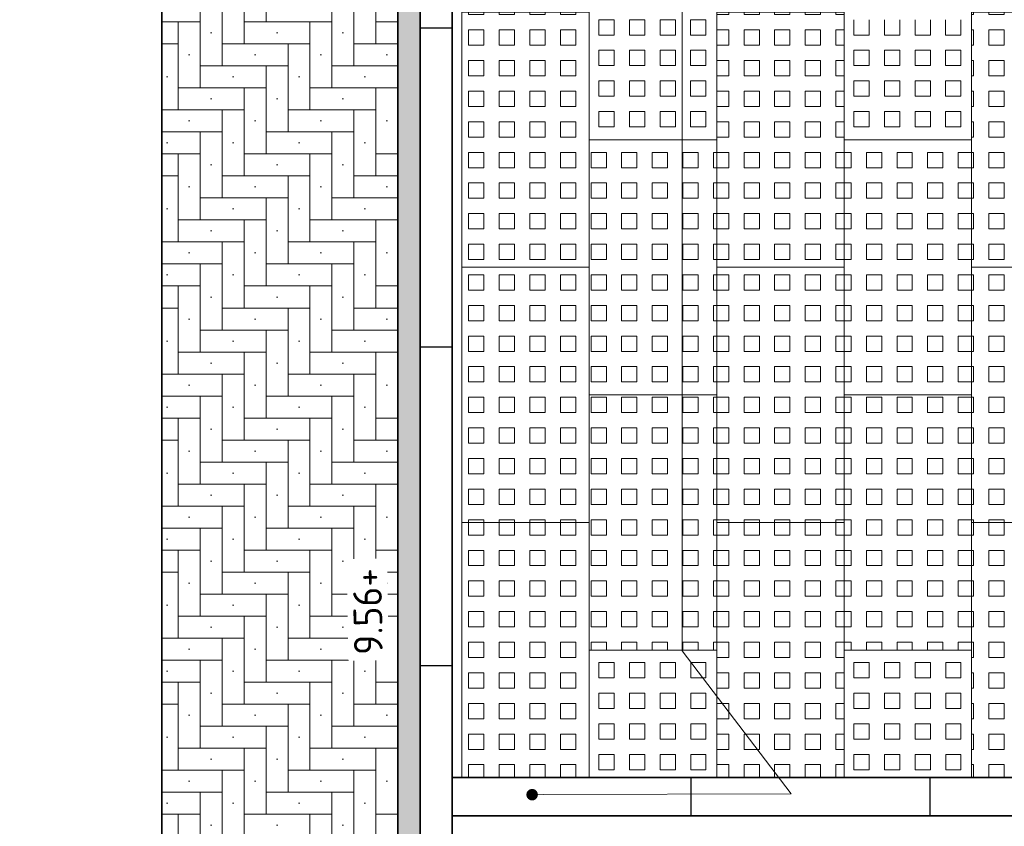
# Model space of a CAD drawing. Header units: metres. Extents: x -890 to 5635, y -951 to 6976.
# Tile 35 of 58: x 42.57 to 45.65, y 15.73 to 18.26. Entities that reach past the tile are written whole.
import ezdxf
from ezdxf import colors
from ezdxf.entities.mleader import LeaderData, LeaderLine
from ezdxf.math import Vec2, Vec3

# ---------------------------------------------------------------- set-up
doc = ezdxf.new("R2010")
doc.units = ezdxf.units.M
for name, color, linetype, lineweight in [('N-WE-VH-KANTOPSLUITING_OPSLUITBAND_100X200-G', 3, 'Continuous', 25), ('N-WE-VH-KANTOPSLUITING_OPSLUITBAND_100X200-S', 150, 'Continuous', 25), ('N-WE-VH-KANTOPSLUITING_OPSLUITBAND_120X250-G', 3, 'Continuous', 25), ('N-WE-VH-KANTOPSLUITING_OPSLUITBAND_120X250-S', 3, 'Continuous', 25), ('N-WE-VH-KANTOPSLUITING_VOORKANTBAND_OB_100x200-G', 3, 'Continuous', 25), ('N-WE-VH-KANTOPSLUITING_VOORKANTBAND_OB_120x250-G', 3, 'Continuous', 35), ('N-WE-VH-VERHARDING_STRAATBAKSTEEN-A', 11, 'Continuous', 13), ('N-WE-VH-VERHARDING_STRAATBAKSTEEN-V', 253, 'Continuous', 18), ('N-WE-VH-VERHARDING_TEGEL_GRAS-A', 11, 'Continuous', 13), ('N-WE-VH-VERHARDING_TEGEL_GRAS-G', 70, 'Continuous', 15), ('X-XX-AL-AANPIJLING-T18', 10, 'Continuous', 18), ('X-XX-AL-PEIL-T18', 10, 'Continuous', 18)]:
    doc.layers.add(name, color=color, linetype=linetype, lineweight=lineweight)
doc.layers.add('TL00_HULPLAAG', color=211, linetype='Continuous', plot=False)
doc.styles.add('NLCS-ISO-M20-T50', font='NLCS-ISO.ttf', dxfattribs={"height": 0.1})
doc.styles.add('NLCS-ISO-M50-T18', font='NLCS-ISO.ttf', dxfattribs={"height": 0.09})

# ---------------------------------------------------------------- blocks, each defined once
blk = doc.blocks.new('SVH-OPSLUITBAND_120X250_L1000_HD-MM')
for p, q in [((0, 120), (1000, 120)), ((0, 0), (0, 120)), ((1000, 0), (1000, 120)), ((0, 0), (1000, 0))]:
    blk.add_line(p, q)
blk = doc.blocks.new('*U14')
for p, q in [((0, 120), (750, 120)), ((0, 0), (0, 120)), ((750, 0), (750, 120)), ((0, 0), (750, 0))]:
    blk.add_line(p, q)
blk = doc.blocks.new('SVH-OPSLUITBAND_100X200_L1000_HD-MM')
for p, q in [((0, 100), (1000, 100)), ((0, 0), (0, 100)), ((1000, 0), (1000, 100)), ((0, 0), (1000, 0))]:
    blk.add_line(p, q)
blk = doc.blocks.new('TTE tegel')
at = {"layer": 'N-WE-VH-VERHARDING_TEGEL_GRAS-A'}
h = blk.add_hatch(dxfattribs=at)
h.set_pattern_fill('AVH-GRASTEGEL', color=256, scale=0.12, pattern_type=2)
h.set_pattern_definition([(0, (61.35034, 14.72604), (0, 0.048), [0.048, -0.048]), (90, (61.35034, 14.72604), (-0.048, 3e-18), [0.048, -0.048])])
h.paths.add_polyline_path([(61.3199, 14.6856), (61.3199, 15.4856), (61.7199, 15.4856), (61.7199, 14.6856)])
at = {"layer": 'N-WE-VH-VERHARDING_TEGEL_GRAS-G', "flags": 128}
blk.add_lwpolyline([(61.3199, 14.6856), (61.3199, 15.4856), (61.7199, 15.4856), (61.7199, 14.6856)], close=True, dxfattribs=at)
blk = doc.blocks.new('_Dot')
at = {"color": 0, "linetype": 'ByBlock', "lineweight": -2}
blk.add_line((-0.5, 0), (-1, 0), dxfattribs=at)
at = {"color": 0, "linetype": 'ByBlock', "const_width": 0.5}
blk.add_lwpolyline([(-0.25, 0, 1), (0.25, 0, 1)], format="xyb", close=True, dxfattribs=at)

msp = doc.modelspace()

# ---------------------------------------------------------------- hatches: boundary and pattern name
at = {"layer": 'N-WE-VH-VERHARDING_STRAATBAKSTEEN-A'}
h = msp.add_hatch(dxfattribs=at)
h.set_pattern_fill('AVH-SBS_DIKFORMAAT_ELLEBOOG', color=256, pattern_type=2)
h.set_pattern_definition([(0, (43.7525, 12.94195), (0.069, 0.069), [0.276, -0.138]), (270, (43.7525, 13.14895), (0.069, 0.069), [0.276, -0.138]), (0, (43.925, 12.97645), (0.069, 0.069), [0, -0.414]), (0, (43.787, 13.04545), (0.069, 0.069), [0, -0.414])])
h.paths.add_polyline_path([(43.0117, 20.6856), (43.0117, 12.942), (43.7525, 12.942), (43.7525, 20.6856)])
h = msp.add_hatch(dxfattribs=at)
h.set_pattern_fill('AVH-SBS_DIKFORMAAT_HALFST', color=256, angle=90, pattern_type=2)
h.set_pattern_definition([(90, (43.8225, 12.94195), (-0.069, 4e-18), []), (180, (43.8225, 13.14895), (-3e-17, -0.207), [0.069, -0.069]), (180, (43.7535, 13.04545), (-3e-17, -0.207), [0.069, -0.069]), (90, (43.788, 13.04545), (-0.138, 8e-18), [0, -0.207, 0, 0]), (90, (43.719, 13.14895), (-0.138, 8e-18), [0, -0.207, 0, 0])])
h.paths.add_polyline_path([(43.8225, 12.942), (43.8225, 20.6856), (43.7525, 20.6856), (43.7525, 12.942)])
at = {"layer": 'N-WE-VH-VERHARDING_TEGEL_GRAS-A'}
h = msp.add_hatch(dxfattribs=at)
h.set_pattern_fill('AVH-GRASTEGEL', color=256, scale=0.12, pattern_type=2)
h.set_pattern_definition([(0, (44.382945, 15.52604), (0, 0.048), [0.048, -0.048]), (90, (44.382945, 15.52604), (-0.048, 3e-18), [0.048, -0.048])])
h.paths.add_polyline_path([(44.3525, 15.8856), (44.3525, 16.2856), (44.7525, 16.2856), (44.7525, 15.8856)])
h = msp.add_hatch(dxfattribs=at)
h.set_pattern_fill('AVH-GRASTEGEL', color=256, scale=0.12, pattern_type=2)
h.set_pattern_definition([(0, (45.182945, 15.52604), (0, 0.048), [0.048, -0.048]), (90, (45.182945, 15.52604), (-0.048, 3e-18), [0.048, -0.048])])
h.paths.add_polyline_path([(45.1525, 15.8856), (45.1525, 16.2856), (45.5525, 16.2856), (45.5525, 15.8856)])

# ---------------------------------------------------------------- linework, layer by layer
at = {"layer": 'N-WE-VH-KANTOPSLUITING_OPSLUITBAND_100X200-G', "flags": 128}
msp.add_lwpolyline([(43.9225, 20.6856), (43.9225, 12.942)], dxfattribs=at)
at = {"layer": 'N-WE-VH-KANTOPSLUITING_OPSLUITBAND_120X250-G'}
msp.add_lwpolyline([(48.4225, 15.7656), (43.9225, 15.7656)], dxfattribs=at)
at = {"layer": 'N-WE-VH-KANTOPSLUITING_VOORKANTBAND_OB_100x200-G'}
msp.add_lwpolyline([(43.8225, 20.6856), (43.8225, 12.942)], dxfattribs=at)
at = {"layer": 'N-WE-VH-KANTOPSLUITING_VOORKANTBAND_OB_120x250-G'}
msp.add_lwpolyline([(48.4225, 15.8856), (43.9225, 15.8856)], dxfattribs=at)
at = {"layer": 'N-WE-VH-VERHARDING_STRAATBAKSTEEN-A', "ltscale": 0.1, "flags": 128}
msp.add_lwpolyline([(43.7525, 20.6856), (43.7525, 12.942)], dxfattribs=at)
at = {"layer": 'N-WE-VH-VERHARDING_STRAATBAKSTEEN-V', "flags": 128}
msp.add_lwpolyline([(43.8225, 20.6856), (43.8225, 12.942)], dxfattribs=at)
at = {"layer": 'N-WE-VH-VERHARDING_TEGEL_GRAS-A', "linetype": 'Continuous'}
for p, q in [((44.3829, 18.262), (44.4309, 18.262)), ((44.3829, 18.214), (44.3829, 18.262)), ((44.4309, 18.214), (44.4309, 18.262)), ((44.4789, 18.262), (44.5269, 18.262)), ((44.4789, 18.214), (44.4789, 18.262)), ((44.5269, 18.214), (44.5269, 18.262)), ((44.5749, 18.262), (44.6229, 18.262)), ((44.5749, 18.214), (44.5749, 18.262)), ((44.6229, 18.214), (44.6229, 18.262)), ((44.6709, 18.262), (44.7189, 18.262)), ((44.6709, 18.214), (44.6709, 18.262)), ((44.7189, 18.214), (44.7189, 18.262)), ((45.1829, 18.214), (45.1829, 18.262)), ((45.2309, 18.214), (45.2309, 18.262)), ((45.2789, 18.214), (45.2789, 18.262)), ((45.3269, 18.214), (45.3269, 18.262)), ((45.3749, 18.214), (45.3749, 18.262)), ((45.4229, 18.214), (45.4229, 18.262)), ((45.4709, 18.214), (45.4709, 18.262)), ((45.5189, 18.214), (45.5189, 18.262)), ((44.3829, 18.214), (44.4309, 18.214)), ((44.4789, 18.214), (44.5269, 18.214)), ((44.5749, 18.214), (44.6229, 18.214)), ((44.6709, 18.214), (44.7189, 18.214)), ((45.1829, 18.214), (45.2309, 18.214)), ((45.2789, 18.214), (45.3269, 18.214)), ((45.3749, 18.214), (45.4229, 18.214)), ((45.4709, 18.214), (45.5189, 18.214)), ((44.3829, 18.166), (44.4309, 18.166)), ((44.3829, 18.118), (44.3829, 18.166)), ((44.4309, 18.118), (44.4309, 18.166)), ((44.4789, 18.166), (44.5269, 18.166)), ((44.4789, 18.118), (44.4789, 18.166)), ((44.5269, 18.118), (44.5269, 18.166)), ((44.5749, 18.166), (44.6229, 18.166)), ((44.5749, 18.118), (44.5749, 18.166)), ((44.6229, 18.118), (44.6229, 18.166)), ((44.6709, 18.166), (44.7189, 18.166)), ((44.6709, 18.118), (44.6709, 18.166)), ((44.7189, 18.118), (44.7189, 18.166)), ((45.1829, 18.166), (45.2309, 18.166)), ((45.1829, 18.118), (45.1829, 18.166)), ((45.2309, 18.118), (45.2309, 18.166)), ((45.2789, 18.166), (45.3269, 18.166)), ((45.2789, 18.118), (45.2789, 18.166)), ((45.3269, 18.118), (45.3269, 18.166)), ((45.3749, 18.166), (45.4229, 18.166)), ((45.3749, 18.118), (45.3749, 18.166)), ((45.4229, 18.118), (45.4229, 18.166)), ((45.4709, 18.166), (45.5189, 18.166)), ((45.4709, 18.118), (45.4709, 18.166)), ((45.5189, 18.118), (45.5189, 18.166)), ((44.3829, 18.118), (44.4309, 18.118)), ((44.4789, 18.118), (44.5269, 18.118)), ((44.5749, 18.118), (44.6229, 18.118)), ((44.6709, 18.118), (44.7189, 18.118)), ((45.1829, 18.118), (45.2309, 18.118)), ((45.2789, 18.118), (45.3269, 18.118)), ((45.3749, 18.118), (45.4229, 18.118)), ((45.4709, 18.118), (45.5189, 18.118)), ((44.3829, 18.07), (44.4309, 18.07)), ((44.3829, 18.022), (44.3829, 18.07)), ((44.4309, 18.022), (44.4309, 18.07)), ((44.4789, 18.07), (44.5269, 18.07)), ((44.4789, 18.022), (44.4789, 18.07)), ((44.5269, 18.022), (44.5269, 18.07)), ((44.5749, 18.07), (44.6229, 18.07)), ((44.5749, 18.022), (44.5749, 18.07)), ((44.6229, 18.022), (44.6229, 18.07)), ((44.6709, 18.07), (44.7189, 18.07)), ((44.6709, 18.022), (44.6709, 18.07)), ((44.7189, 18.022), (44.7189, 18.07)), ((45.1829, 18.07), (45.2309, 18.07)), ((45.1829, 18.022), (45.1829, 18.07)), ((45.2309, 18.022), (45.2309, 18.07)), ((45.2789, 18.07), (45.3269, 18.07)), ((45.2789, 18.022), (45.2789, 18.07)), ((45.3269, 18.022), (45.3269, 18.07)), ((45.3749, 18.07), (45.4229, 18.07)), ((45.3749, 18.022), (45.3749, 18.07)), ((45.4229, 18.022), (45.4229, 18.07)), ((45.4709, 18.07), (45.5189, 18.07)), ((45.4709, 18.022), (45.4709, 18.07)), ((45.5189, 18.022), (45.5189, 18.07)), ((44.3829, 18.022), (44.4309, 18.022)), ((44.4789, 18.022), (44.5269, 18.022)), ((44.5749, 18.022), (44.6229, 18.022)), ((44.6709, 18.022), (44.7189, 18.022)), ((45.1829, 18.022), (45.2309, 18.022)), ((45.2789, 18.022), (45.3269, 18.022)), ((45.3749, 18.022), (45.4229, 18.022)), ((45.4709, 18.022), (45.5189, 18.022)), ((44.3829, 17.974), (44.4309, 17.974)), ((44.3829, 17.926), (44.3829, 17.974)), ((44.4309, 17.926), (44.4309, 17.974)), ((44.4789, 17.974), (44.5269, 17.974)), ((44.4789, 17.926), (44.4789, 17.974)), ((44.5269, 17.926), (44.5269, 17.974)), ((44.5749, 17.974), (44.6229, 17.974)), ((44.5749, 17.926), (44.5749, 17.974)), ((44.6229, 17.926), (44.6229, 17.974)), ((44.6709, 17.974), (44.7189, 17.974)), ((44.6709, 17.926), (44.6709, 17.974)), ((44.7189, 17.926), (44.7189, 17.974)), ((45.1829, 17.974), (45.2309, 17.974)), ((45.1829, 17.926), (45.1829, 17.974)), ((45.2309, 17.926), (45.2309, 17.974)), ((45.2789, 17.974), (45.3269, 17.974)), ((45.2789, 17.926), (45.2789, 17.974)), ((45.3269, 17.926), (45.3269, 17.974)), ((45.3749, 17.974), (45.4229, 17.974)), ((45.3749, 17.926), (45.3749, 17.974)), ((45.4229, 17.926), (45.4229, 17.974)), ((45.4709, 17.974), (45.5189, 17.974)), ((45.4709, 17.926), (45.4709, 17.974)), ((45.5189, 17.926), (45.5189, 17.974)), ((44.3829, 17.926), (44.4309, 17.926)), ((44.4789, 17.926), (44.5269, 17.926)), ((44.5749, 17.926), (44.6229, 17.926)), ((44.6709, 17.926), (44.7189, 17.926)), ((45.1829, 17.926), (45.2309, 17.926)), ((45.2789, 17.926), (45.3269, 17.926)), ((45.3749, 17.926), (45.4229, 17.926)), ((45.4709, 17.926), (45.5189, 17.926))]:
    msp.add_line(p, q, dxfattribs=at)
at = {"layer": 'N-WE-VH-VERHARDING_TEGEL_GRAS-G', "flags": 128}
for points in [[(44.3525, 17.8856), (44.3525, 18.6856), (44.7525, 18.6856), (44.7525, 17.8856)], [(45.1525, 17.8856), (45.1525, 18.6856), (45.5525, 18.6856), (45.5525, 17.8856)], [(44.3525, 15.8856), (44.3525, 16.2856), (44.7525, 16.2856), (44.7525, 15.8856)], [(45.1525, 15.8856), (45.1525, 16.2856), (45.5525, 16.2856), (45.5525, 15.8856)], [(43.9225, 15.7656), (43.9225, 12.942), (48.7525, 12.942), (48.7525, 15.7656)]]:
    msp.add_lwpolyline(points, close=True, dxfattribs=at)
at = {"layer": 'TL00_HULPLAAG', "flags": 128}
msp.add_lwpolyline([(43.8225, 12.942), (43.8225, 20.6856), (43.7525, 20.6856), (43.7525, 12.942)], close=True, dxfattribs=at)

# ---------------------------------------------------------------- block references
at = {"layer": 'N-WE-VH-KANTOPSLUITING_OPSLUITBAND_100X200-S', "xscale": 0.001, "yscale": 0.001, "zscale": 0.001, "rotation": 89.99999999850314}
for p in [(43.9225, 18.2356), (43.9225, 17.2356), (43.9225, 16.2356), (43.9225, 15.2356)]:
    msp.add_blockref('SVH-OPSLUITBAND_100X200_L1000_HD-MM', p, dxfattribs=at)
at = {"layer": 'N-WE-VH-KANTOPSLUITING_OPSLUITBAND_120X250-S', "xscale": 0.001, "yscale": 0.001, "zscale": 0.001}
for name, p in [('*U14', (43.9225, 15.7656)), ('*U14', (44.6725, 15.7656)), ('SVH-OPSLUITBAND_120X250_L1000_HD-MM', (45.4225, 15.7656))]:
    msp.add_blockref(name, p, dxfattribs=at)
at = {"layer": 'N-WE-VH-VERHARDING_TEGEL_GRAS-A'}
for p in [(-17.3674, 2.8), (-16.5674, 2.8), (-15.7674, 2.8), (-16.9674, 2.4), (-16.1674, 2.4), (-17.3674, 2), (-16.5674, 2), (-15.7674, 2), (-16.9674, 1.6), (-16.1674, 1.6), (-17.3674, 1.2), (-16.5674, 1.2), (-15.7674, 1.2)]:
    msp.add_blockref('TTE tegel', p, dxfattribs=at)

# ---------------------------------------------------------------- leaders
at = {"layer": 'X-XX-AL-AANPIJLING-T18'}
ml = msp.add_multileader_mtext('Standard', dxfattribs=at)
ml.set_content('zaagstukken', color=2, style='NLCS-ISO-M20-T50')
ml.set_leader_properties(color=256, linetype='ByLayer', lineweight=-1)
ml.set_arrow_properties(name='DOT')
ml.build(insert=Vec2(0, 0))
ml.multileader.update_dxf_attribs({"text_left_attachment_type": 3, "text_right_attachment_type": 5, "dogleg_length": 0.036, "arrow_head_size": 0.036})
ctx = ml.context
ctx.base_point, ctx.char_height, ctx.arrow_head_size, ctx.landing_gap_size, ctx.plane_origin, ctx.plane_x_axis, ctx.plane_y_axis = Vec3(44.6445, 21.2048), 0.09, 0.036, 0.045, Vec3(44.2445, 15.8856), Vec3(0, 1), Vec3(-1, 0)
ctx.left_attachment, ctx.right_attachment = 3, 5
notes = []
notes.append((ctx, [(0, (1, 1, 0), (44.6445, 16.283), (0, 1), 4.9218, [(1, [(44.1735, 15.8319), (44.9859, 15.8349)], 0, [])])]))
ctx.mtext.insert, ctx.mtext.text_direction, ctx.mtext.rotation, ctx.mtext.flow_direction = Vec3(44.586, 21.2498), Vec3(0, 1), 1.570796, 5
for ctx, leaders in notes:
    for number, flags, end, landing, length, lines in leaders:
        leader = LeaderData()
        leader.index, (leader.has_last_leader_line, leader.has_dogleg_vector, leader.attachment_direction) = number, flags
        leader.last_leader_point, leader.dogleg_vector, leader.dogleg_length = Vec3(end), Vec3(landing), length
        for number, points, colour, breaks in lines:
            line = LeaderLine()
            line.index, line.vertices, line.color, line.breaks = number, Vec3.list(points), colors.encode_raw_color(colour), breaks
            leader.lines.append(line)
        ctx.leaders.append(leader)

# ---------------------------------------------------------------- next in the draw order: texts
at = {"layer": 'X-XX-AL-PEIL-T18', "insert": (43.6151, 16.2698), "char_height": 0.09, "width": 0.283431, "attachment_point": 1, "rotation": 90.9617, "style": 'NLCS-ISO-M50-T18', "bg_fill": 3, "box_fill_scale": 1.2, "bg_fill_color": 256, "bg_fill_transparency": 0}
msp.add_mtext('9.56+', dxfattribs=at)

# ---------------------------------------------------------------- next in the draw order: linework, layer by layer
msp.add_circle((74.4072, 12.7269), 964.0442)
at = {"layer": 'TL00_HULPLAAG', "flags": 128}
for points in [[(43.0117, 20.6856), (43.0117, 12.942), (43.7525, 12.942), (43.7525, 20.6856)], [(43.0117, 20.6856), (53.6725, 20.6856), (53.6725, 12.942), (43.0117, 12.942)]]:
    msp.add_lwpolyline(points, close=True, dxfattribs=at)

doc.saveas('drawing.dxf')
